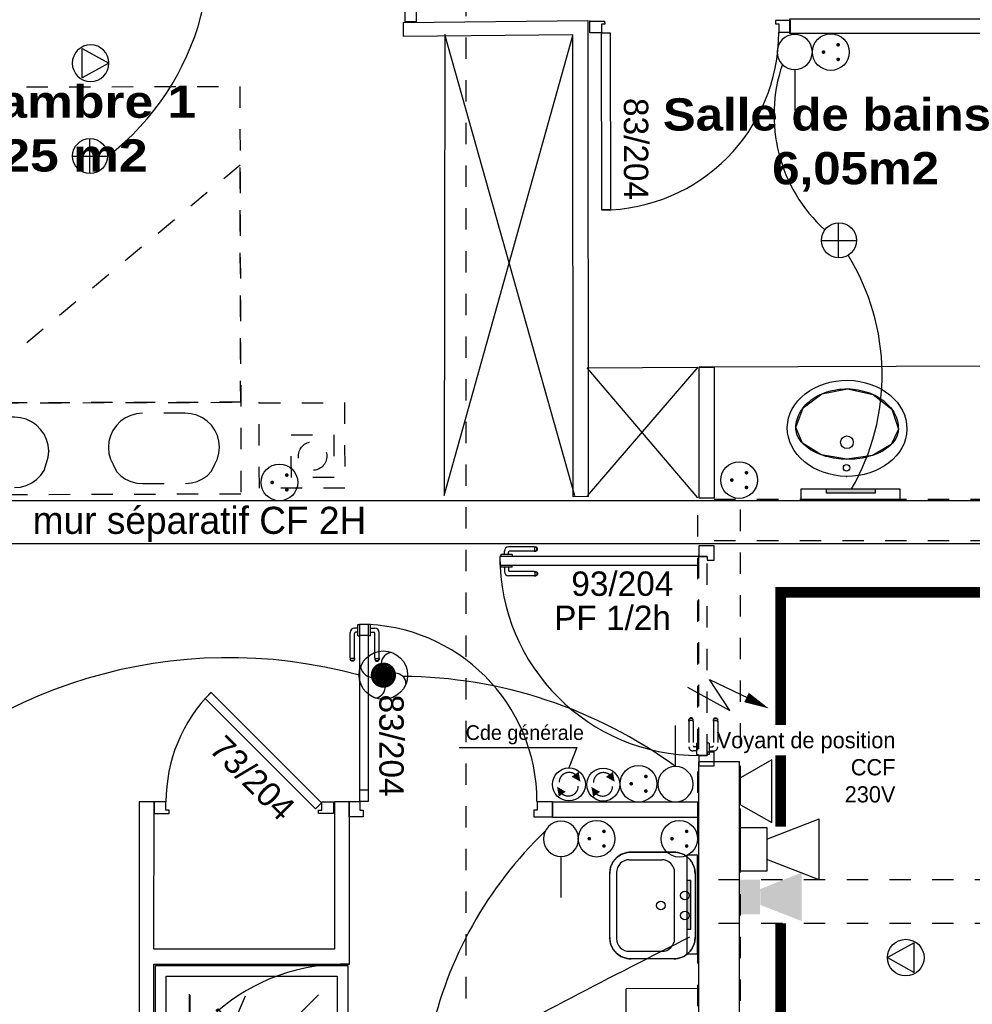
# Model space of a CAD drawing. Header units: millimetres. Extents: x -11.8 to 86.8, y 45.9 to 95.9.
# Tile 40 of 108: x 8.7 to 13.2, y 81.6 to 86.2. Entities that reach past the tile are written whole.
import ezdxf

# ---------------------------------------------------------------- set-up
doc = ezdxf.new("R2010")
doc.units = ezdxf.units.MM
doc.header["$MEASUREMENT"] = 0
for name, pattern in [('PC_DASH_1', [0.055556, 0.027778, -0.027778]), ('PC_DASH_3', [0.055556, 0.027778, -0.027778]), ('PC_DASH_4', [0.125, 0.055556, -0.069444]), ('PC_DASH_5', [0.069444, 0.027778, -0.041667])]:
    doc.linetypes.add(name, pattern=pattern)
for name, color, linetype in [('Cfa', 1, 'Continuous'), ('CFO', 6, 'Continuous'), ('Structure etage', 7, 'Continuous')]:
    doc.layers.add(name, color=color, linetype=linetype)
doc.styles.get("Standard").update_dxf_attribs({"font": 'BKANT.TTF'})

# ---------------------------------------------------------------- blocks, each defined once
blk = doc.blocks.new('ION')
for p, q in [((-0.196, 0.157), (0.004, -0.209)), ((0.205, 0.157), (-0.196, 0.157)), ((0.004, -0.209), (0.205, 0.157))]:
    blk.add_line(p, q)
blk.add_circle((0.004, 0.041), 0.25)
blk = doc.blocks.new('HR')
for p, q in [((-0.0092, 0.1292), (-0.0092, -0.1419)), ((0.1189, -0.01), (-0.1484, -0.01))]:
    blk.add_line(p, q)
blk.add_circle((-0.0117, -0.0073), 0.1368)
blk = doc.blocks.new('PCEN')
at = {"const_width": 0.025}
for points in [[(-0.101, 0.359, 1), (-0.076, 0.359, 1)], [(0.099, 0.359, 1), (0.124, 0.359, 1)], [(-0.001, 0.159, 1), (0.024, 0.159, 1)]]:
    blk.add_lwpolyline(points, format="xyb", close=True, dxfattribs=at)
blk.add_circle((0.012, 0.259), 0.25)
blk = doc.blocks.new('SA')
blk.add_line((0.1176, 0.2603), (0.3651, 0.5078))
blk.add_circle((0.0116, 0.1542), 0.15)
blk = doc.blocks.new('PLATAB')
for p, q in [((-0.828, -0.277), (-0.828, 0.033)), ((-0.828, 0.033), (0.721, 0.033)), ((-0.437, 0.03), (-0.437, -0.088)), ((0.324, -0.088), (0.324, 0.03)), ((0.721, 0.033), (0.721, -0.277)), ((-0.437, -0.088), (0.324, -0.088)), ((0.721, -0.277), (-0.828, -0.277))]:
    blk.add_line(p, q)
blk.add_solid([(-0.441, 0.03), (0.321, 0.03), (-0.441, -0.088), (0.321, -0.088)])
blk = doc.blocks.new('SIP')
for p, q in [((0.0026, 0.0698), (0.3026, 0.1865)), ((0.3026, -0.1635), (0.3026, 0.1865)), ((-0.1474, 0.1365), (0.0026, 0.1365)), ((-0.1474, -0.1135), (-0.1474, 0.1365)), ((0.0026, 0.1365), (0.0026, -0.1135)), ((0.3026, -0.1635), (0.0026, -0.0469)), ((0.0026, -0.1135), (-0.1474, -0.1135))]:
    blk.add_line(p, q)
blk = doc.blocks.new('SAT2')
for points in [[(-0.141, 0.08, 0.1, 0, 0), (-0.054, 0.142, 0, 0, 0)], [(0.092, -0.07, 0.1, 0, 0), (0.005, -0.132, 0, 0, 0)]]:
    blk.add_lwpolyline(points, format="xyseb")
at = {"const_width": 0.015}
for points in [[(-0.046, -0.105, -0.806662), (-0.099, 0.113)], [(-0.003, 0.115, -0.806662), (0.05, -0.103)]]:
    blk.add_lwpolyline(points, format="xyb", dxfattribs=at)
blk.add_circle((-0.022, 0.008), 0.193)
blk = doc.blocks.new('AP0')
for points, const_width in [([(0.175, -0.06, -1), (-0.148, 0.06, -1)], 0.0492), ([(-0.06, 0, 1), (0.087, 0, 1)], 0.147)]:
    blk.add_lwpolyline(points, format="xyb", close=True, dxfattribs=dict(const_width=const_width))
blk.add_circle((0.014, 0), 0.378)
for centre, radius, start, end in [((0.153, 0.184), 0.169, 92.8345, 178.447), ((-0.154, 0.151), 0.188, 186.2032, 263.9565), ((0.189, -0.152), 0.183, 5.8298, 82.3782), ((-0.155, -0.154), 0.206, 281.5712, 350.6383)]:
    blk.add_arc(centre, radius, start, end)
blk = doc.blocks.new('INDIC')
for p, q in [((-0.3, 0.15), (0.3, 0.15)), ((-0.1315, -0.15), (-0.3, 0.15)), ((0.3, 0.15), (0.1272, -0.15)), ((-0.1315, -0.15), (0.1272, -0.15))]:
    blk.add_line(p, q)
blk = doc.blocks.new('ALIM')
blk.add_lwpolyline([(0, 0), (0.598, 0.243), (0.283, -0.138), (0.938, 0.091)])
blk.add_lwpolyline([(0.801, 0.046, 0.14, 0, 0), (1.114, 0.158, 0, 0, 0)], format="xyseb")
blk = doc.blocks.new('SIREFRA')
for points in [[(0.1497, 0.182), (0.4484, 0.2994), (0.1519, 0.0667), (0.4484, -0.0486)], [(0, 0.25), (0.15, 0.25), (0, 0), (0.15, 0)]]:
    blk.add_solid(points)
blk = doc.blocks.new('PD_15822')
at = {"layer": 'Structure etage', "color": 0}
for p, q in [((10.9788, -12.9412), (10.8598, -12.9412)), ((10.9788, -12.9412), (10.9849, -12.9412)), ((10.9818, -12.9446), (10.9805, -12.9423)), ((10.9805, -12.9597), (10.9818, -12.9575)), ((10.9827, -12.9476), (10.9818, -12.9446)), ((10.9818, -12.9575), (10.9827, -12.9544)), ((10.9831, -12.951), (10.9827, -12.9476)), ((10.9827, -12.9544), (10.9831, -12.951)), ((10.9849, -12.9412), (10.9871, -12.9412)), ((10.9904, -12.9423), (10.9871, -12.9412)), ((10.9902, -12.9446), (10.9879, -12.9423)), ((10.9879, -12.9597), (10.9902, -12.9575)), ((10.9918, -12.9476), (10.9902, -12.9446)), ((10.9902, -12.9575), (10.9918, -12.9544)), ((10.9931, -12.9446), (10.9904, -12.9423)), ((10.9904, -12.9597), (10.9931, -12.9575)), ((10.9923, -12.951), (10.9918, -12.9476)), ((10.9918, -12.9544), (10.9923, -12.951)), ((10.9948, -12.9476), (10.9931, -12.9446)), ((10.9931, -12.9575), (10.9948, -12.9544)), ((10.9954, -12.951), (10.9948, -12.9476)), ((10.9948, -12.9544), (10.9954, -12.951)), ((10.8242, -12.9764), (10.8226, -12.9764)), ((10.8226, -12.9764), (10.8226, -12.9765)), ((10.8226, -12.9765), (10.8226, -12.9863)), ((10.8226, -12.9863), (10.8226, -12.9864)), ((10.8289, -12.9764), (10.8242, -12.9764)), ((10.8361, -12.9764), (10.8289, -12.9764)), ((10.8449, -12.9764), (10.8361, -12.9764)), ((10.8398, -12.9764), (10.8398, -12.9612)), ((10.8543, -12.9764), (10.8449, -12.9764)), ((10.8631, -12.9764), (10.8543, -12.9764)), ((10.8595, -12.9764), (10.8595, -12.9659)), ((10.8703, -12.9764), (10.8631, -12.9764)), ((10.9788, -12.9609), (10.8645, -12.9609)), ((10.875, -12.9764), (10.8703, -12.9764)), ((10.8767, -12.9764), (10.875, -12.9764)), ((10.8767, -12.9764), (10.8767, -12.9765)), ((10.8767, -12.9765), (10.8767, -12.9863)), ((10.8767, -12.9863), (10.8767, -12.9864)), ((10.9788, -12.9609), (10.9849, -12.9609)), ((10.9849, -12.9609), (10.9871, -12.9609)), ((10.9871, -12.9609), (10.9904, -12.9597))]:
    blk.add_line(p, q, dxfattribs=at)
for centre, radius in [((10.8598, -12.9612), 0.02), ((10.8645, -12.9659), 0.00501)]:
    blk.add_arc(centre, radius, 90, 180, dxfattribs=at)
blk = doc.blocks.new('PD_15823')
at = {"layer": 'Structure etage', "color": 0}
for p, q in [((10.8226, -13.0256), (10.8226, -13.0255)), ((10.8226, -13.0354), (10.8226, -13.0256)), ((10.8226, -13.0355), (10.8226, -13.0354)), ((10.8242, -13.0355), (10.8226, -13.0355)), ((10.8289, -13.0355), (10.8242, -13.0355)), ((10.8361, -13.0355), (10.8289, -13.0355)), ((10.8449, -13.0355), (10.8361, -13.0355)), ((10.8398, -13.0355), (10.8398, -13.0558)), ((10.8543, -13.0355), (10.8449, -13.0355)), ((10.8631, -13.0355), (10.8543, -13.0355)), ((10.8595, -13.0355), (10.8595, -13.0511)), ((10.8703, -13.0355), (10.8631, -13.0355)), ((10.875, -13.0355), (10.8703, -13.0355)), ((10.8767, -13.0355), (10.875, -13.0355)), ((10.8767, -13.0256), (10.8767, -13.0255)), ((10.8767, -13.0354), (10.8767, -13.0256)), ((10.8767, -13.0355), (10.8767, -13.0354)), ((10.9788, -13.0758), (10.8598, -13.0758)), ((10.9788, -13.0561), (10.8645, -13.0561)), ((10.9788, -13.0561), (10.9849, -13.0561)), ((10.9788, -13.0758), (10.9849, -13.0758)), ((10.9805, -13.0573), (10.9818, -13.0595)), ((10.9818, -13.0724), (10.9805, -13.0746)), ((10.9818, -13.0595), (10.9827, -13.0625)), ((10.9827, -13.0694), (10.9818, -13.0724)), ((10.9827, -13.0625), (10.9831, -13.0659)), ((10.9831, -13.0659), (10.9827, -13.0694)), ((10.9849, -13.0561), (10.9871, -13.0561)), ((10.9849, -13.0758), (10.9871, -13.0758)), ((10.9871, -13.0561), (10.9904, -13.0573)), ((10.9904, -13.0746), (10.9871, -13.0758)), ((10.9879, -13.0573), (10.9902, -13.0595)), ((10.9902, -13.0724), (10.9879, -13.0746)), ((10.9902, -13.0595), (10.9918, -13.0625)), ((10.9918, -13.0694), (10.9902, -13.0724)), ((10.9904, -13.0573), (10.9931, -13.0595)), ((10.9931, -13.0724), (10.9904, -13.0746)), ((10.9918, -13.0625), (10.9923, -13.0659)), ((10.9923, -13.0659), (10.9918, -13.0694)), ((10.9931, -13.0595), (10.9948, -13.0625)), ((10.9948, -13.0694), (10.9931, -13.0724)), ((10.9948, -13.0625), (10.9954, -13.0659)), ((10.9954, -13.0659), (10.9948, -13.0694))]:
    blk.add_line(p, q, dxfattribs=at)
for centre, radius in [((10.8598, -13.0558), 0.02), ((10.8645, -13.0511), 0.00501)]:
    blk.add_arc(centre, radius, 180, 270, dxfattribs=at)
blk = doc.blocks.new('PD_15821')
at = {"layer": 'Structure etage'}
for name in ['PD_15822', 'PD_15823']:
    blk.add_blockref(name, (0, 0), dxfattribs=at)
blk = doc.blocks.new('PD_15826')
at = {"layer": 'Structure etage', "color": 0, "linetype": 'PC_DASH_1'}
for p, q in [((11.7141, -13.741), (11.7107, -13.7416)), ((11.7175, -13.7416), (11.7141, -13.741)), ((11.7054, -13.746), (11.7042, -13.7493)), ((11.7042, -13.7515), (11.7042, -13.7493)), ((11.7042, -13.7576), (11.7042, -13.7515)), ((11.7042, -13.7576), (11.7042, -13.8766)), ((11.7077, -13.7434), (11.7054, -13.746)), ((11.7077, -13.7462), (11.7054, -13.7486)), ((11.7077, -13.7546), (11.7054, -13.7559)), ((11.7107, -13.7416), (11.7077, -13.7434)), ((11.7107, -13.7446), (11.7077, -13.7462)), ((11.7107, -13.7537), (11.7077, -13.7546)), ((11.7141, -13.7441), (11.7107, -13.7446)), ((11.7141, -13.7534), (11.7107, -13.7537)), ((11.7175, -13.7446), (11.7141, -13.7441)), ((11.7175, -13.7537), (11.7141, -13.7534)), ((11.7205, -13.7434), (11.7175, -13.7416)), ((11.7205, -13.7462), (11.7175, -13.7446)), ((11.7205, -13.7546), (11.7175, -13.7537)), ((11.7228, -13.746), (11.7205, -13.7434)), ((11.7228, -13.7486), (11.7205, -13.7462)), ((11.7228, -13.7559), (11.7205, -13.7546)), ((11.724, -13.7493), (11.7228, -13.746)), ((11.724, -13.7515), (11.724, -13.7493)), ((11.724, -13.7576), (11.724, -13.7515)), ((11.724, -13.7576), (11.724, -13.8719)), ((11.7395, -13.8769), (11.729, -13.8769)), ((11.7395, -13.8598), (11.7395, -13.8614)), ((11.7395, -13.8598), (11.7396, -13.8598)), ((11.7395, -13.8614), (11.7395, -13.8661)), ((11.7395, -13.8661), (11.7395, -13.8733)), ((11.7395, -13.8733), (11.7395, -13.8821)), ((11.7396, -13.8598), (11.7494, -13.8598)), ((11.7494, -13.8598), (11.7495, -13.8598)), ((11.7395, -13.8966), (11.7243, -13.8966)), ((11.7395, -13.8821), (11.7395, -13.8915)), ((11.7395, -13.8915), (11.7395, -13.9003)), ((11.7395, -13.9003), (11.7395, -13.9075)), ((11.7395, -13.9075), (11.7395, -13.9122)), ((11.7395, -13.9122), (11.7395, -13.9138)), ((11.7395, -13.9138), (11.7396, -13.9138)), ((11.7396, -13.9138), (11.7494, -13.9138)), ((11.7494, -13.9138), (11.7495, -13.9138))]:
    blk.add_line(p, q, dxfattribs=at)
for centre, radius in [((11.7243, -13.8766), 0.02), ((11.729, -13.8719), 0.00501)]:
    blk.add_arc(centre, radius, 180, 270, dxfattribs=at)
blk = doc.blocks.new('PD_15827')
at = {"layer": 'Structure etage', "color": 0, "linetype": 'PC_DASH_1'}
for p, q in [((11.8256, -13.7416), (11.829, -13.741)), ((11.829, -13.741), (11.8324, -13.7416)), ((11.8192, -13.7493), (11.8204, -13.746)), ((11.8192, -13.7515), (11.8192, -13.7493)), ((11.8192, -13.7576), (11.8192, -13.7515)), ((11.8192, -13.7576), (11.8192, -13.8719)), ((11.8204, -13.746), (11.8226, -13.7434)), ((11.8204, -13.7486), (11.8226, -13.7462)), ((11.8204, -13.7559), (11.8226, -13.7546)), ((11.8226, -13.7434), (11.8256, -13.7416)), ((11.8226, -13.7462), (11.8256, -13.7446)), ((11.8226, -13.7546), (11.8256, -13.7537)), ((11.8256, -13.7446), (11.829, -13.7441)), ((11.8256, -13.7537), (11.829, -13.7534)), ((11.829, -13.7441), (11.8324, -13.7446)), ((11.829, -13.7534), (11.8324, -13.7537)), ((11.8324, -13.7416), (11.8355, -13.7434)), ((11.8324, -13.7446), (11.8355, -13.7462)), ((11.8324, -13.7537), (11.8355, -13.7546)), ((11.8355, -13.7434), (11.8377, -13.746)), ((11.8355, -13.7462), (11.8377, -13.7486)), ((11.8355, -13.7546), (11.8377, -13.7559)), ((11.8377, -13.746), (11.8389, -13.7493)), ((11.8389, -13.7515), (11.8389, -13.7493)), ((11.8389, -13.7576), (11.8389, -13.7515)), ((11.8389, -13.7576), (11.8389, -13.8766)), ((11.7886, -13.8598), (11.7885, -13.8598)), ((11.7984, -13.8598), (11.7886, -13.8598)), ((11.7985, -13.8598), (11.7984, -13.8598)), ((11.7985, -13.8598), (11.7985, -13.8614)), ((11.7985, -13.8614), (11.7985, -13.8661)), ((11.7985, -13.8661), (11.7985, -13.8733)), ((11.7985, -13.8733), (11.7985, -13.8821)), ((11.7985, -13.8769), (11.8142, -13.8769)), ((11.7886, -13.9138), (11.7885, -13.9138)), ((11.7984, -13.9138), (11.7886, -13.9138)), ((11.7985, -13.9138), (11.7984, -13.9138)), ((11.7985, -13.8821), (11.7985, -13.8915)), ((11.7985, -13.8915), (11.7985, -13.9003)), ((11.7985, -13.8966), (11.8189, -13.8966)), ((11.7985, -13.9003), (11.7985, -13.9075)), ((11.7985, -13.9075), (11.7985, -13.9122)), ((11.7985, -13.9122), (11.7985, -13.9138))]:
    blk.add_line(p, q, dxfattribs=at)
for centre, radius in [((11.8142, -13.8719), 0.00501), ((11.8189, -13.8766), 0.02)]:
    blk.add_arc(centre, radius, 270, 0, dxfattribs=at)
blk = doc.blocks.new('PD_15825')
at = {"layer": 'Structure etage'}
for name in ['PD_15826', 'PD_15827']:
    blk.add_blockref(name, (0, 0), dxfattribs=at)
blk = doc.blocks.new('PD_15824')
at = {"layer": 'Structure etage', "color": 0, "linetype": 'PC_DASH_1'}
blk.add_lwpolyline([(11.7495, -13.9178), (11.7895, -13.9178), (11.7895, -12.9865), (11.7495, -12.9865), (11.7495, -13.9178)], dxfattribs=at)
at = {"layer": 'Structure etage'}
blk.add_blockref('PD_15825', (0, 0), dxfattribs=at)
blk = doc.blocks.new('PD_15820')
at = {"layer": 'Structure etage', "color": 0}
for points in [[(11.7899, -12.9864), (11.7899, -13.0023), (11.822, -13.0023), (11.822, -12.9363), (11.7499, -12.9363), (11.7499, -12.9864), (11.7899, -12.9864)], [(10.8186, -12.9864), (10.8186, -13.0265), (11.7499, -13.0265), (11.7499, -12.9864), (10.8186, -12.9864)], [(11.822, -13.9662), (11.822, -13.9018), (11.7899, -13.9018), (11.7899, -13.9177), (11.7499, -13.9177), (11.7499, -13.9662), (11.822, -13.9662)]]:
    blk.add_lwpolyline(points, dxfattribs=at)
blk.add_arc((11.7499, -12.9864), 0.9313, 180, 270, dxfattribs=at)
at = {"layer": 'Structure etage'}
for name in ['PD_15821', 'PD_15824']:
    blk.add_blockref(name, (0, 0), dxfattribs=at)
blk = doc.blocks.new('PD_16248')
at = {"layer": 'Structure etage', "color": 0}
for p, q in [((11.6331, -14.3703), (11.4331, -14.3703)), ((11.4251, -14.4058), (11.5771, -14.4058)), ((11.333, -14.7703), (11.333, -14.4703)), ((11.365, -14.4657), (11.365, -14.7748)), ((11.637, -14.7748), (11.637, -14.4658)), ((11.733, -14.4703), (11.733, -14.7703)), ((11.425, -14.8348), (11.577, -14.8348)), ((11.633, -14.8703), (11.433, -14.8703))]:
    blk.add_line(p, q, dxfattribs=at)
blk.add_lwpolyline([(11.633, -14.8703), (11.433, -14.8703), (11.4156, -14.8688), (11.3988, -14.8642), (11.383, -14.8569), (11.3687, -14.8469), (11.3564, -14.8345), (11.3464, -14.8203), (11.339, -14.8045), (11.3345, -14.7876), (11.333, -14.7703), (11.333, -14.7703), (11.333, -14.4703), (11.3346, -14.4529), (11.3391, -14.4361), (11.3465, -14.4203), (11.3565, -14.406), (11.3688, -14.3937), (11.3831, -14.3837), (11.3989, -14.3763), (11.4157, -14.3718), (11.4331, -14.3703), (11.4331, -14.3703), (11.6331, -14.3703), (11.6504, -14.3718), (11.6673, -14.3764), (11.6831, -14.3837), (11.6973, -14.3937), (11.7097, -14.406), (11.7197, -14.4203), (11.727, -14.4361), (11.7315, -14.453), (11.733, -14.4703), (11.733, -14.4703), (11.733, -14.7703), (11.7315, -14.7877), (11.7269, -14.8045), (11.7196, -14.8203), (11.7096, -14.8346), (11.6972, -14.8469), (11.683, -14.8569), (11.6672, -14.8643), (11.6503, -14.8688), (11.633, -14.8703), (11.633, -14.8703)], dxfattribs=at)
for centre in [(11.6854, -14.5737), (11.573, -14.6203), (11.6854, -14.667)]:
    blk.add_circle(centre, 0.02, dxfattribs=at)
for centre, radius, start, end in [((11.433, -14.4703), 0.1, 89.9892, 179.9895), ((11.633, -14.4703), 0.1, 359.9886, 89.9889), ((11.425, -14.4658), 0.06, 89.9892, 179.9894), ((11.577, -14.4658), 0.06, 359.9886, 89.9889), ((11.433, -14.7703), 0.1, 179.9886, 269.9889), ((11.425, -14.7748), 0.06, 179.9886, 269.9889), ((11.577, -14.7748), 0.06, 269.9886, 359.9889), ((11.633, -14.7703), 0.1, 269.9886, 359.9889)]:
    blk.add_arc(centre, radius, start, end, dxfattribs=at)
blk = doc.blocks.new('PD_16253')
at = {"layer": 'Structure etage', "color": 0}
for p, q in [((10.1536, -13.3209), (10.1384, -13.3209)), ((10.1536, -13.3053), (10.1536, -13.3037)), ((10.1536, -13.3037), (10.1537, -13.3037)), ((10.1536, -13.31), (10.1536, -13.3053)), ((10.1536, -13.3172), (10.1536, -13.31)), ((10.1536, -13.326), (10.1536, -13.3172)), ((10.1536, -13.3354), (10.1536, -13.326)), ((10.1537, -13.3037), (10.1635, -13.3037)), ((10.1635, -13.3037), (10.1636, -13.3037)), ((10.1184, -13.4599), (10.1184, -13.3409)), ((10.1381, -13.4599), (10.1381, -13.3456)), ((10.1536, -13.3406), (10.1431, -13.3406)), ((10.1536, -13.3442), (10.1536, -13.3354)), ((10.1536, -13.3514), (10.1536, -13.3442)), ((10.1536, -13.3561), (10.1536, -13.3514)), ((10.1536, -13.3578), (10.1536, -13.3561)), ((10.1536, -13.3578), (10.1537, -13.3578)), ((10.1537, -13.3578), (10.1635, -13.3578)), ((10.1635, -13.3578), (10.1636, -13.3578)), ((10.1184, -13.4599), (10.1184, -13.466)), ((10.1218, -13.4629), (10.1196, -13.4616)), ((10.1248, -13.4638), (10.1218, -13.4629)), ((10.1283, -13.4642), (10.1248, -13.4638)), ((10.1317, -13.4638), (10.1283, -13.4642)), ((10.1347, -13.4629), (10.1317, -13.4638)), ((10.1369, -13.4616), (10.1347, -13.4629)), ((10.1381, -13.4599), (10.1381, -13.466)), ((10.1184, -13.466), (10.1184, -13.4682)), ((10.1196, -13.4715), (10.1184, -13.4682)), ((10.1218, -13.4713), (10.1196, -13.469)), ((10.1218, -13.4741), (10.1196, -13.4715)), ((10.1248, -13.4729), (10.1218, -13.4713)), ((10.1248, -13.4759), (10.1218, -13.4741)), ((10.1283, -13.4734), (10.1248, -13.4729)), ((10.1283, -13.4765), (10.1248, -13.4759)), ((10.1317, -13.4729), (10.1283, -13.4734)), ((10.1317, -13.4759), (10.1283, -13.4765)), ((10.1347, -13.4713), (10.1317, -13.4729)), ((10.1347, -13.4741), (10.1317, -13.4759)), ((10.1369, -13.469), (10.1347, -13.4713)), ((10.1369, -13.4715), (10.1347, -13.4741)), ((10.1381, -13.4682), (10.1369, -13.4715)), ((10.1381, -13.466), (10.1381, -13.4682))]:
    blk.add_line(p, q, dxfattribs=at)
for centre, radius in [((10.1384, -13.3409), 0.02), ((10.1431, -13.3456), 0.00501)]:
    blk.add_arc(centre, radius, 90, 180, dxfattribs=at)
blk = doc.blocks.new('PD_16254')
at = {"layer": 'Structure etage', "color": 0}
for p, q in [((10.2028, -13.3037), (10.2027, -13.3037)), ((10.2126, -13.3037), (10.2028, -13.3037)), ((10.2127, -13.3037), (10.2126, -13.3037)), ((10.2127, -13.3053), (10.2127, -13.3037)), ((10.2127, -13.31), (10.2127, -13.3053)), ((10.2127, -13.3172), (10.2127, -13.31)), ((10.2127, -13.326), (10.2127, -13.3172)), ((10.2127, -13.3209), (10.233, -13.3209)), ((10.2127, -13.3354), (10.2127, -13.326)), ((10.2028, -13.3578), (10.2027, -13.3578)), ((10.2126, -13.3578), (10.2028, -13.3578)), ((10.2127, -13.3578), (10.2126, -13.3578)), ((10.2127, -13.3442), (10.2127, -13.3354)), ((10.2127, -13.3406), (10.2283, -13.3406)), ((10.2127, -13.3514), (10.2127, -13.3442)), ((10.2127, -13.3561), (10.2127, -13.3514)), ((10.2127, -13.3578), (10.2127, -13.3561)), ((10.2333, -13.4599), (10.2333, -13.3456)), ((10.2531, -13.4599), (10.2531, -13.3409)), ((10.2333, -13.4599), (10.2333, -13.466)), ((10.2345, -13.4616), (10.2368, -13.4629)), ((10.2368, -13.4629), (10.2398, -13.4638)), ((10.2398, -13.4638), (10.2432, -13.4642)), ((10.2432, -13.4642), (10.2466, -13.4638)), ((10.2466, -13.4638), (10.2496, -13.4629)), ((10.2496, -13.4629), (10.2519, -13.4616)), ((10.2531, -13.4599), (10.2531, -13.466)), ((10.2333, -13.466), (10.2333, -13.4682)), ((10.2333, -13.4682), (10.2345, -13.4715)), ((10.2345, -13.469), (10.2368, -13.4713)), ((10.2345, -13.4715), (10.2368, -13.4741)), ((10.2368, -13.4713), (10.2398, -13.4729)), ((10.2368, -13.4741), (10.2398, -13.4759)), ((10.2398, -13.4729), (10.2432, -13.4734)), ((10.2398, -13.4759), (10.2432, -13.4765)), ((10.2432, -13.4734), (10.2466, -13.4729)), ((10.2432, -13.4765), (10.2466, -13.4759)), ((10.2466, -13.4729), (10.2496, -13.4713)), ((10.2466, -13.4759), (10.2496, -13.4741)), ((10.2496, -13.4713), (10.2519, -13.469)), ((10.2496, -13.4741), (10.2519, -13.4715)), ((10.2519, -13.4715), (10.2531, -13.4682)), ((10.2531, -13.466), (10.2531, -13.4682))]:
    blk.add_line(p, q, dxfattribs=at)
for centre, radius in [((10.233, -13.3409), 0.02), ((10.2283, -13.3456), 0.00501)]:
    blk.add_arc(centre, radius, 0, 90, dxfattribs=at)
blk = doc.blocks.new('PD_16252')
at = {"layer": 'Structure etage'}
for name in ['PD_16253', 'PD_16254']:
    blk.add_blockref(name, (0, 0), dxfattribs=at)
blk = doc.blocks.new('PD_16256')
at = {"layer": 'Structure etage', "color": 0}
for p, q in [((10.9937, -14.1334), (11.0658, -14.1334)), ((11.0658, -14.2055), (11.0658, -14.1334)), ((10.9778, -14.2055), (11.0658, -14.2055))]:
    blk.add_line(p, q, dxfattribs=at)
blk.add_lwpolyline([(10.9937, -14.1334), (10.9937, -14.1734), (10.9778, -14.1734), (10.9778, -14.2055), (10.9937, -14.2055)], dxfattribs=at)
blk = doc.blocks.new('PD_16257')
at = {"layer": 'Structure etage', "color": 0}
for points in [[(10.2025, -13.3563), (10.1624, -13.3563), (10.1624, -13.3027), (10.2025, -13.3027), (10.2025, -13.3563)], [(10.2025, -14.1327), (10.1624, -14.1327), (10.1624, -14.0792), (10.2025, -14.0792), (10.2025, -14.1327)]]:
    blk.add_lwpolyline(points, dxfattribs=at)
blk = doc.blocks.new('PD_16255')
at = {"layer": 'Structure etage', "color": 0}
blk.add_line((10.1123, -14.2055), (10.1123, -14.1334), dxfattribs=at)
for points in [[(10.1624, -13.3023), (10.2025, -13.3023), (10.2025, -14.1334), (10.1624, -14.1334), (10.1624, -13.3023)], [(10.1624, -14.1734), (10.1783, -14.1734), (10.1783, -14.2055), (10.1123, -14.2055), (10.1123, -14.1334), (10.1624, -14.1334), (10.1624, -14.1734)]]:
    blk.add_lwpolyline(points, dxfattribs=at)
blk.add_arc((10.1624, -14.1334), 0.83, 0, 90, dxfattribs=at)
at = {"layer": 'Structure etage'}
for name in ['PD_16257', 'PD_16256']:
    blk.add_blockref(name, (0, 0), dxfattribs=at)
blk = doc.blocks.new('PD_16251')
at = {"layer": 'Structure etage'}
for name in ['PD_16255', 'PD_16252']:
    blk.add_blockref(name, (0, 0), dxfattribs=at)
blk = doc.blocks.new('PD_16292')
at = {"layer": 'Structure etage', "color": 0}
for points in [[(10.3711, -9.5396), (10.4261, -9.5394), (10.4263, -9.6094), (10.4113, -9.6095), (10.4113, -9.5945), (10.3713, -9.5946), (10.3711, -9.5396)], [(9.5414, -9.6368), (9.5413, -9.5968), (10.3713, -9.5946), (10.3714, -9.6346), (9.5414, -9.6368)], [(10.3736, -10.4796), (10.4286, -10.4794), (10.4285, -10.4094), (10.4135, -10.4095), (10.4135, -10.4245), (10.3735, -10.4246), (10.3736, -10.4796)]]:
    blk.add_lwpolyline(points, dxfattribs=at)
blk.add_arc((10.3787, -9.5946), 0.83, 180.1531, 270.1531, dxfattribs=at)
blk = doc.blocks.new('PD_16291')
at = {"layer": 'Structure etage', "color": 0}
blk.add_point((10.4261, -9.5394), dxfattribs=at)
at = {"layer": 'Structure etage'}
blk.add_blockref('PD_16292', (0, 0), dxfattribs=at)
blk = doc.blocks.new('PD_16295')
at = {"layer": 'Structure etage', "color": 0}
for points in [[(11.2397, -10.5331), (11.2395, -10.4781), (11.3095, -10.4779), (11.3096, -10.4929), (11.2946, -10.4929), (11.2947, -10.5329), (11.2397, -10.5331)], [(12.1797, -10.5306), (12.1795, -10.4756), (12.1095, -10.4757), (12.1096, -10.4907), (12.1246, -10.4907), (12.1247, -10.5307), (12.1797, -10.5306)], [(11.3369, -11.3628), (11.2969, -11.3629), (11.2947, -10.5329), (11.3347, -10.5328), (11.3369, -11.3628)]]:
    blk.add_lwpolyline(points, dxfattribs=at)
blk.add_arc((11.2947, -10.5329), 0.83, 270.1531, 0.1531, dxfattribs=at)
blk = doc.blocks.new('PD_16294')
at = {"layer": 'Structure etage', "color": 0}
blk.add_point((11.2395, -10.4781), dxfattribs=at)
at = {"layer": 'Structure etage'}
blk.add_blockref('PD_16295', (0, 0), dxfattribs=at)
blk = doc.blocks.new('PD_16298')
at = {"layer": 'Structure etage', "color": 0}
for p, q in [((10.5607, -10.5408), (10.5575, -12.7004)), ((10.5575, -12.7004), (11.1602, -10.5454)), ((11.17, -12.7019), (10.5607, -10.5408))]:
    blk.add_line(p, q, dxfattribs=at)
blk = doc.blocks.new('PD_16300')
at = {"layer": 'Structure etage', "color": 0}
for points in [[(12.6849, -12.389), (12.6844, -12.3966), (12.6834, -12.4041), (12.6816, -12.4116), (12.6792, -12.4191), (12.6762, -12.4264), (12.6725, -12.4336), (12.6682, -12.4407), (12.6633, -12.4477), (12.6578, -12.4544), (12.6517, -12.461), (12.6451, -12.4674), (12.6379, -12.4736), (12.6301, -12.4795), (12.6219, -12.4851), (12.6132, -12.4905), (12.604, -12.4956), (12.5943, -12.5004), (12.5843, -12.5049), (12.5739, -12.509), (12.5631, -12.5129), (12.552, -12.5163), (12.5407, -12.5194), (12.529, -12.5222), (12.5171, -12.5245), (12.505, -12.5265), (12.4928, -12.5281), (12.4804, -12.5293), (12.468, -12.5301), (12.4554, -12.5306), (12.4429, -12.5306), (12.4303, -12.5302), (12.4178, -12.5294), (12.4054, -12.5283), (12.393, -12.5267), (12.3808, -12.5248), (12.3688, -12.5224), (12.357, -12.5197), (12.3454, -12.5167), (12.3341, -12.5133), (12.3232, -12.5095), (12.3125, -12.5054), (12.3022, -12.5009), (12.2923, -12.4961), (12.2828, -12.4911), (12.2738, -12.4857), (12.2652, -12.4801), (12.2571, -12.4742), (12.2496, -12.4681), (12.2425, -12.4617), (12.2361, -12.4552), (12.2302, -12.4484), (12.2248, -12.4415), (12.2201, -12.4344), (12.216, -12.4272), (12.2126, -12.4199), (12.2097, -12.4124), (12.2076, -12.4049), (12.206, -12.3974), (12.2052, -12.3898), (12.2049, -12.3822), (12.2054, -12.3725), (12.2065, -12.3629), (12.2083, -12.3533), (12.2107, -12.3438), (12.2138, -12.3345), (12.2175, -12.3252), (12.2218, -12.3162), (12.2267, -12.3073), (12.2323, -12.2986), (12.2384, -12.2902), (12.2451, -12.282), (12.2523, -12.2741), (12.26, -12.2666), (12.2683, -12.2593), (12.2771, -12.2524), (12.2863, -12.2459), (12.2959, -12.2397), (12.306, -12.234), (12.3164, -12.2286), (12.3272, -12.2237), (12.3383, -12.2192), (12.3497, -12.2152), (12.3613, -12.2117), (12.3732, -12.2086), (12.3853, -12.206), (12.3976, -12.204), (12.4099, -12.2024), (12.4224, -12.2013), (12.4349, -12.2007), (12.4475, -12.2006), (12.4601, -12.2011), (12.4726, -12.202), (12.485, -12.2034), (12.4973, -12.2054), (12.5095, -12.2078), (12.5215, -12.2107), (12.5333, -12.2141), (12.5449, -12.218), (12.5562, -12.2223), (12.5671, -12.2271), (12.5778, -12.2323), (12.5881, -12.2379), (12.598, -12.244), (12.6074, -12.2504), (12.6164, -12.2572), (12.625, -12.2643), (12.633, -12.2718), (12.6406, -12.2796), (12.6476, -12.2877), (12.654, -12.296), (12.6599, -12.3046), (12.6652, -12.3135), (12.6699, -12.3225), (12.6739, -12.3317), (12.6774, -12.341), (12.6802, -12.3504), (12.6823, -12.36), (12.6838, -12.3696), (12.6847, -12.3793), (12.6849, -12.389)], [(12.2049, -12.3822), (12.2384, -12.2902), (12.3272, -12.2237), (12.4475, -12.2006), (12.5671, -12.2271), (12.654, -12.296), (12.6849, -12.389)], [(12.6849, -12.389), (12.6517, -12.461), (12.5631, -12.5129), (12.4429, -12.5306), (12.3232, -12.5095), (12.2361, -12.4552), (12.2049, -12.3822)]]:
    blk.add_lwpolyline(points, dxfattribs=at)
blk = doc.blocks.new('PD_16299')
at = {"layer": 'Structure etage', "color": 0}
for centre, radius in [((12.444, -12.4506), 0.03), ((12.4423, -12.5706), 0.015)]:
    blk.add_circle(centre, radius, dxfattribs=at)
blk.add_ellipse((12.4449, -12.3856), major_axis=(-0.28, 0.0039), ratio=0.803571, dxfattribs=at)
blk.add_point((12.4417, -12.6106), dxfattribs=at)
at = {"layer": 'Structure etage'}
blk.add_blockref('PD_16300', (0, 0), dxfattribs=at)
blk = doc.blocks.new('PD_16301')
at = {"layer": 'Structure etage', "color": 0}
for p, q in [((11.2272, -12.1015), (11.7461, -12.0984)), ((11.7464, -12.7109), (11.2272, -12.1015)), ((11.7461, -12.0984), (11.2283, -12.701))]:
    blk.add_line(p, q, dxfattribs=at)
blk = doc.blocks.new('PD_16303')
at = {"layer": 'Structure etage', "color": 0, "linetype": 'PC_DASH_1'}
blk.add_lwpolyline([(8.7057, -12.4928), (8.7032, -12.4651), (8.6959, -12.4382), (8.684, -12.413), (8.668, -12.3902), (8.6483, -12.3706), (8.6254, -12.3547), (8.6002, -12.343), (8.5732, -12.3359), (8.5455, -12.3335), (8.345, -12.334), (8.3172, -12.3365), (8.2904, -12.3438), (8.2652, -12.3556), (8.2424, -12.3717), (8.2228, -12.3914), (8.2069, -12.4143), (8.1952, -12.4395), (8.188, -12.4664), (8.1857, -12.4942), (8.1882, -12.5219), (8.1955, -12.5488), (8.2073, -12.584), (8.2233, -12.6068), (8.2431, -12.6264), (8.2659, -12.6423), (8.2912, -12.654), (8.3181, -12.6611), (8.3459, -12.6635), (8.5464, -12.663), (8.5741, -12.6605), (8.601, -12.6532), (8.6262, -12.6413), (8.649, -12.6253), (8.6686, -12.6056), (8.6845, -12.5827), (8.6962, -12.5475), (8.7033, -12.5205), (8.7057, -12.4928)], dxfattribs=at)
at = {"layer": 'Structure etage', "color": 0}
for p in [(8.1857, -12.4942), (8.7057, -12.4928)]:
    blk.add_point(p, dxfattribs=at)
blk = doc.blocks.new('PD_16302')
at = {"layer": 'Structure etage', "color": 0, "linetype": 'PC_DASH_1'}
blk.add_line((9.605, -12.2634), (8.0051, -12.2677), dxfattribs=at)
for points in [[(9.6011, -10.7838), (9.6062, -12.6938), (8.0062, -12.698), (8.0011, -10.7881), (9.6011, -10.7838)], [(9.6021, -11.1537), (8.2651, -12.267), (9.605, -12.2634), (9.6021, -11.1537)], [(9.5056, -12.4739), (9.5056, -12.4739), (9.5031, -12.4461), (9.4958, -12.4192), (9.484, -12.394), (9.468, -12.3713), (9.4482, -12.3516), (9.4254, -12.3357), (9.4001, -12.324), (9.3732, -12.3169), (9.3454, -12.3145), (9.1449, -12.3151), (9.1172, -12.3176), (9.0903, -12.3249), (9.0651, -12.3367), (9.0423, -12.3527), (9.0227, -12.3725), (9.0068, -12.3953), (8.9951, -12.4206), (8.988, -12.4475), (8.9856, -12.4752), (8.9856, -12.4752), (8.9881, -12.503), (8.9954, -12.5298), (9.0072, -12.555), (9.0233, -12.5878), (9.043, -12.6075), (9.0659, -12.6234), (9.0911, -12.6351), (9.1181, -12.6422), (9.1458, -12.6445), (9.3463, -12.644), (9.3741, -12.6415), (9.4009, -12.6342), (9.4261, -12.6224), (9.4489, -12.6064), (9.4685, -12.5866), (9.4844, -12.5538), (9.4961, -12.5285), (9.5032, -12.5016), (9.5056, -12.4739)]]:
    blk.add_lwpolyline(points, dxfattribs=at)
at = {"layer": 'Structure etage'}
blk.add_blockref('PD_16303', (0, 0), dxfattribs=at)
blk = doc.blocks.new('PD_16306')
at = {"layer": 'Structure etage', "color": 0, "linetype": 'PC_DASH_1'}
blk.add_lwpolyline([(9.8422, -12.6159), (9.8415, -12.4159), (10.0415, -12.4152), (10.0422, -12.6152), (9.8422, -12.6159)], dxfattribs=at)
blk.add_circle((9.9418, -12.5155), 0.0667, dxfattribs=at)
blk = doc.blocks.new('PD_16305')
at = {"layer": 'Structure etage', "color": 0, "linetype": 'PC_DASH_1'}
blk.add_lwpolyline([(9.6923, -12.6664), (9.691, -12.2664), (10.091, -12.265), (10.0923, -12.665), (9.6923, -12.6664)], dxfattribs=at)
at = {"layer": 'Structure etage'}
blk.add_blockref('PD_16306', (0, 0), dxfattribs=at)
blk = doc.blocks.new('PD_16304')
at = {"layer": 'Structure etage', "color": 0}
blk.add_point((9.691, -12.2664), dxfattribs=at)
at = {"layer": 'Structure etage'}
blk.add_blockref('PD_16305', (0, 0), dxfattribs=at)
blk = doc.blocks.new('PD_16764')
at = {"layer": 'Structure etage', "color": 0}
for p, q in [((9.3656, -15.5475), (9.3656, -15.0361)), ((9.3684, -15.5505), (9.3684, -15.0391)), ((9.4076, -15.5522), (9.627, -15.0439)), ((9.969, -15.038), (9.4573, -15.5497)), ((9.4573, -15.6017), (9.9656, -15.3823)), ((9.459, -15.6409), (9.9704, -15.6409))]:
    blk.add_line(p, q, dxfattribs=at)
for points in [[(10.1061, -15.8009), (9.2061, -15.8009), (9.2061, -14.9009), (10.1061, -14.9009), (10.1061, -15.8009)], [(10.0561, -15.7509), (9.2561, -15.7509), (9.2561, -14.9509), (10.0561, -14.9509), (10.0561, -15.7509)]]:
    blk.add_lwpolyline(points, dxfattribs=at)
blk.add_circle((9.3671, -15.6394), 0.04, dxfattribs=at)
blk = doc.blocks.new('PD_16765')
at = {"layer": 'Structure etage', "color": 0}
for points in [[(9.439, -13.6508), (9.4673, -13.6225), (9.9834, -14.1387), (9.9552, -14.167), (9.439, -13.6508)], [(9.2001, -14.1344), (9.2001, -14.1894), (9.2701, -14.1894), (9.2701, -14.1744), (9.2551, -14.1744), (9.2551, -14.1344), (9.2001, -14.1344)], [(10.0401, -14.1344), (10.0401, -14.1894), (9.9701, -14.1894), (9.9701, -14.1744), (9.9851, -14.1744), (9.9851, -14.1344), (10.0401, -14.1344)]]:
    blk.add_lwpolyline(points, dxfattribs=at)
blk.add_arc((9.9851, -14.1344), 0.73, 135.3329, 180, dxfattribs=at)
at = {"layer": 'Structure etage', "color": 0, "insert": (9.5317, -13.8135), "char_height": 0.114102, "width": 0.493889, "attachment_point": 1, "rotation": 315}
blk.add_mtext('{\\fArial|b0|i0|c0|p34;\\W0.98;73/204}', dxfattribs=at)
blk = doc.blocks.new('PD_16766')
at = {"layer": 'Structure etage', "color": 0}
blk.add_lwpolyline([(10.0949, -15.7859), (10.0874, -15.7924), (9.4901, -15.1103), (9.4973, -15.1034), (10.0949, -15.7859)], dxfattribs=at)
blk.add_arc((10.0901, -15.8009), 0.9067, 88.4412, 130.9845, dxfattribs=at)
blk = doc.blocks.new('PD_16763')
at = {"layer": 'Structure etage', "color": 0}
for p, q in [((9.129, -14.1343), (9.1287, -15.8088)), ((9.199, -14.1343), (9.129, -14.1343)), ((9.1989, -14.8244), (9.199, -14.1343)), ((10.1148, -14.1344), (10.0448, -14.1343)), ((10.0448, -14.1343), (10.0448, -14.8243)), ((10.1147, -14.8943), (10.1148, -14.1344)), ((10.0448, -14.8243), (9.1989, -14.8244)), ((9.1987, -15.8088), (9.1988, -14.8943)), ((9.1988, -14.8943), (10.1147, -14.8943))]:
    blk.add_line(p, q, dxfattribs=at)
at = {"layer": 'Structure etage'}
for name in ['PD_16765', 'PD_16766', 'PD_16764']:
    blk.add_blockref(name, (0, 0), dxfattribs=at)

msp = doc.modelspace()

# ---------------------------------------------------------------- linework, layer by layer
at = {"layer": 'CFO', "color": 5, "linetype": 'PC_DASH_3', "const_width": 0.05}
for points in [[(35.5387, 83.5449), (12.3132, 83.5449), (12.3132, 82.9246)], [(12.3132, 82.7817), (12.3132, 82.4482)], [(12.3132, 81.9953), (12.3132, 74.7077)]]:
    msp.add_lwpolyline(points, dxfattribs=at)
at = {"layer": 'CFO'}
msp.add_lwpolyline([(10.8066, 82.8183), (11.3578, 82.8183), (11.3215, 82.7227)], dxfattribs=at)
for centre, radius, start, end in [((8.4098, 86.5608), 1.2298, 307.6256, 22.4485), ((13.0117, 85.7818), 0.7302, 161.1485, 227.626), ((11.7221, 84.563), 1.0658, 329.9631, 31.7366), ((9.7291, 80.9282), 2.3109, 74.7009, 138.8104), ((10.5279, 80.9626), 2.189, 53.8075, 89.6059), ((12.5203, 81.0624), 1.8916, 133.8499, 167.7446), ((30.2322, 45.433), 40.8486, 116.68787, 118.42967)]:
    msp.add_arc(centre, radius, start, end, dxfattribs=at)
at = {"layer": 'Structure etage', "color": 0, "linetype": 'PC_DASH_5'}
msp.add_line((10.8378, 95.7438), (10.8378, 56.148), dxfattribs=at)
at = {"layer": 'Structure etage', "color": 0}
for p, q in [((11.9309, 84.6018), (13.5072, 84.6071)), ((11.5895, 80.881), (11.5896, 81.6889)), ((11.9259, 81.6891), (11.5896, 81.6889))]:
    msp.add_line(p, q, dxfattribs=at)
at = {"layer": 'Structure etage', "color": 0, "linetype": 'PC_DASH_4'}
for p, q in [((11.9252, 60.6066), (11.9252, 83.9882)), ((12.002, 83.9821), (39.3692, 83.9821)), ((12.1252, 62.0324), (12.1252, 83.9882)), ((12.002, 83.7873), (39.3692, 83.7873)), ((12.022, 82.2), (44.6711, 82.2)), ((12.022, 81.9953), (44.4565, 81.9953))]:
    msp.add_line(p, q, dxfattribs=at)
at = {"layer": 'Structure etage', "color": 0}
for points in [[(14.219, 87.1659), (14.219, 83.9733), (7.3996, 83.9733), (7.3996, 85.0777), (7.2567, 85.1029), (7.1996, 85.1029), (7.1996, 83.9733), (6.2945, 83.9733), (6.2945, 81.8911), (6.3604, 81.8911), (6.4945, 81.9148), (6.4945, 83.7733), (15.6476, 83.7733), (15.6476, 83.9733), (14.429, 83.9733), (14.4236, 90.2333)], [(14.2132, 86.231), (14.2132, 86.1624), (12.3554, 86.1624), (12.3554, 86.231), (14.2132, 86.231)], [(11.4107, 83.9935), (11.3407, 83.9927), (11.3401, 86.1569), (10.5469, 86.148), (10.5469, 86.2132), (11.4101, 86.2226), (11.4107, 83.9935)], [(11.9316, 83.9859), (11.931, 84.5988), (12.001, 84.5991), (12.0016, 83.9861), (11.9316, 83.9859)], [(12.1193, 82.7519), (11.9288, 82.7519), (11.9288, 81.5582), (12.1193, 81.5582), (12.1193, 82.7519)], [(11.2448, 82.563), (11.2448, 82.493), (11.9253, 82.4927), (11.9254, 82.5627), (11.2448, 82.563)]]:
    msp.add_lwpolyline(points, dxfattribs=at)

# ---------------------------------------------------------------- block references
at = {"layer": 'Cfa'}
for name, p, xscale, yscale, zscale, rotation in [('ION', (9.0952, 86.0247), -0.342999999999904, 0.342999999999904, 0.343, 90), ('INDIC', (12.1987, 82.6139), -0.4900000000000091, 0.4899999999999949, 0.49, 270), ('ION', (12.8847, 81.8359), 0.342999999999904, 0.342999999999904, 0.343, 270)]:
    msp.add_blockref(name, p, dxfattribs=dict(at, xscale=xscale, yscale=yscale, zscale=zscale, rotation=rotation))
for name, p, xscale, yscale, zscale in [('SIP', (12.2456, 82.3325), 0.816485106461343, 0.8164851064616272, 0.8164851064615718), ('SIREFRA', (12.1193, 82.0375), 0.6500000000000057, 0.6500000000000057, 0.65)]:
    msp.add_blockref(name, p, dxfattribs=dict(at, xscale=xscale, yscale=yscale, zscale=zscale))
at = {"layer": 'CFO', "lineweight": -3}
for name, p, xscale, yscale, zscale, rotation in [('SA', (12.4342, 86.1403), -0.5488000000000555, 0.5487999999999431, 0.5488000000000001, 135.0000000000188), ('PCEN', (12.459, 86.0794), 0.342999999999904, 0.342999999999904, 0.3430000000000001, 270), ('PCEN', (12.0295, 84.0749), 0.342999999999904, 0.342999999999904, 0.3430000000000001, 270), ('PCEN', (9.8767, 84.064), 0.342999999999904, 0.342999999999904, 0.3430000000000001, 270), ('SA', (11.7651, 82.5826), -0.5488000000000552, 0.5487999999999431, 0.5488000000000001, 315.0000000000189), ('PCEN', (11.5584, 82.6529), 0.342999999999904, 0.342999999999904, 0.3430000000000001, 270), ('SA', (11.3393, 82.4551), -0.5488000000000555, 0.5487999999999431, 0.5488000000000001, 135.0000000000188), ('PCEN', (11.3622, 82.3955), 0.342999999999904, 0.342999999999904, 0.3430000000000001, 270), ('PCEN', (11.7495, 82.3953), 0.342999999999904, 0.342999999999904, 0.3430000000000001, 270)]:
    msp.add_blockref(name, p, dxfattribs=dict(at, xscale=xscale, yscale=yscale, zscale=zscale, rotation=rotation))
at = {"layer": 'CFO'}
for name, p, xscale, yscale, zscale, rotation in [('HR', (9.083, 85.5813), 0.6000000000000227, 0.5999999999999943, 0.6, 270), ('HR', (12.5899, 85.1865), 0.6000000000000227, 0.5999999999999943, 0.6, 270), ('ALIM', (11.8763, 83.1005), -0.3499221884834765, 0.3499221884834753, 0.3499221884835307, 173.5073139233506), ('PLATAB', (11.8795, 82.0989), 0.2999999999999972, 0.1500000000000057, 0.3, 90)]:
    msp.add_blockref(name, p, dxfattribs=dict(at, xscale=xscale, yscale=yscale, zscale=zscale, rotation=rotation))
at = {"layer": 'CFO', "xscale": -0.2999999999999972, "yscale": 0.1500000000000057, "zscale": 0.3}
msp.add_blockref('PLATAB', (12.6243, 84.0236), dxfattribs=at)
at = {"layer": 'CFO', "linetype": 'Continuous', "rotation": 270}
for name, p, xscale, yscale, zscale in [('AP0', (10.4523, 83.1614), 0.3000000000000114, 0.2999999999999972, 0.3), ('SAT2', (11.3182, 82.6368), 0.3999999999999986, 0.4000000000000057, 0.4), ('SAT2', (11.479, 82.6362), 0.4000000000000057, 0.4000000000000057, 0.4)]:
    msp.add_blockref(name, p, dxfattribs=dict(at, xscale=xscale, yscale=yscale, zscale=zscale))
at = {"layer": 'Structure etage'}
for name in ['PD_16291', 'PD_16294', 'PD_16298', 'PD_16302', 'PD_16301', 'PD_16299', 'PD_16304', 'PD_15820', 'PD_16251', 'PD_16763', 'PD_16248']:
    msp.add_blockref(name, (0.1791, 96.6988), dxfattribs=at)

# ---------------------------------------------------------------- texts
at = {"layer": 'CFO', "linetype": 'Continuous', "insert": (10.8378, 82.8331), "char_height": 0.068993, "attachment_point": 7}
msp.add_mtext('Cde générale', dxfattribs=at)
at = {"layer": 'CFO', "insert": (12.8504, 82.8909), "char_height": 0.076068, "width": 1.005546, "attachment_point": 3}
msp.add_mtext('Voyant de position CCF\\P230V', dxfattribs=at)
at = {"layer": 'Structure etage', "color": 0, "attachment_point": 1}
for s, insert, char_height, width in [('{\\fArial Black|b0|i0|c0|p34;Chambre 1\\P12,25 m2\\H1.342x; }', (8.3276, 85.9187), 0.151033, 1.252361), ('{\\fArial Black|b0|i0|c0|p34;Salle de bains\\P        6,05m2\\H1.342x; }', (11.7608, 85.859), 0.151033, 1.622778), ('{\\fArial|b0|i0|c0|p34;\\W0.98;mur séparatif CF 2H}', (8.8099, 83.9459), 0.12678, 1.5875), ('{\\fArial|b0|i0|c0|p34;\\W0.98;93/204}', (11.3324, 83.6429), 0.114102, 0.493889), ('{\\fArial|b0|i0|c0|p34;\\W0.98;PF 1/2h}', (11.2519, 83.4829), 0.114102, 0.564444)]:
    msp.add_mtext(s, dxfattribs=dict(at, insert=insert, char_height=char_height, width=width))
at = {"layer": 'Structure etage', "color": 0, "char_height": 0.114102, "attachment_point": 1, "rotation": 270}
for s, insert, width in [('{\\fArial|b0|i0|c0|p34;\\W0.98;83/204}', (11.6928, 85.8605), 0.493889), ('{\\fArial|b0|i0|c0|p34;\\W0.98; 83/204}', (10.5474, 83.1099), 0.529167)]:
    msp.add_mtext(s, dxfattribs=dict(at, insert=insert, width=width))

doc.saveas('drawing.dxf')
